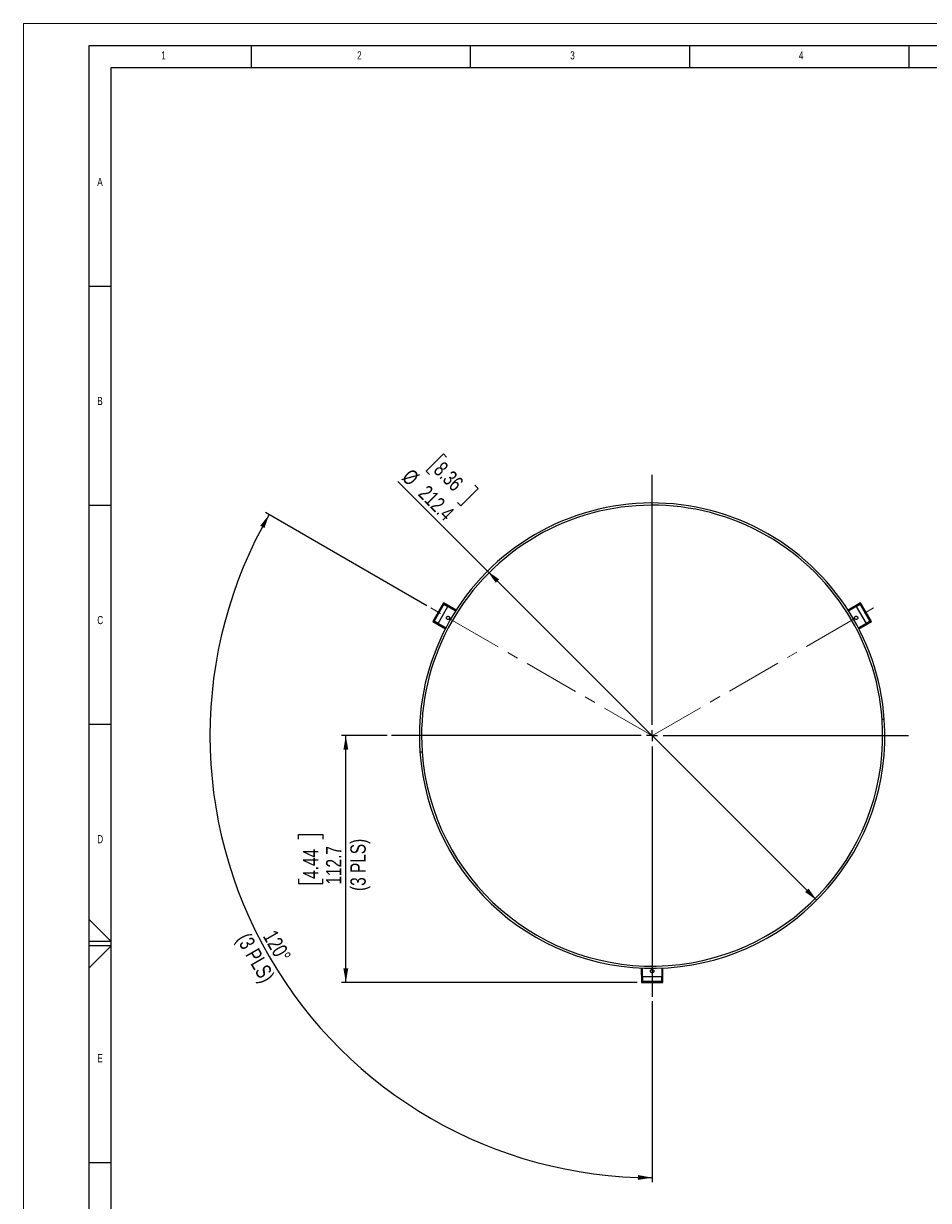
# Model space of a CAD drawing. Header units: millimetres. Extents: x 0 to 594, y 0 to 420.
# Tile 5 of 50: x 0 to 206, y 151 to 420. Entities that reach past the tile are written whole.
import ezdxf

# ---------------------------------------------------------------- set-up
doc = ezdxf.new("R2010")
doc.units = ezdxf.units.MM
doc.header["$PDSIZE"] = -1
doc.linetypes.add('CENTERX2', pattern=[20.32, 12.7, -2.54, 2.54, -2.54])
doc.layers.add('FORMAT', color=7, linetype='Continuous')
doc.layers.add('SLD-0', color=7, linetype='Continuous')
doc.styles.add('SLDTEXTSTYLE0', font='TXT', dxfattribs={"width": 0.75})
doc.dimstyles.new('SLDDIMSTYLE0', dxfattribs={"dimtxt": 3.5, "dimasz": 3.2, "dimexe": 0, "dimexo": 0.0625, "dimgap": 0.875, "dimtad": 1, "dimdec": 1, "dimlfac": 2, "dimrnd": 1e-09, "dimzin": 12, "dimdsep": 46, "dimtxsty": 'SLDTEXTSTYLE0', "dimsah": 1, "dimcen": 0, "dimadec": 0, "dimazin": 3, "dimtfac": 1, "dimtdec": 1, "dimtmove": 0, "dimatfit": 3, "dimfxl": 0, "dimfrac": 2, "dimtolj": 1, "dimtzin": 12, "dimarcsym": 0})
doc.dimstyles.new('SLDDIMSTYLE1', dxfattribs={"dimtxt": 3.5, "dimasz": 3.2, "dimexe": 0, "dimexo": 0.0625, "dimgap": 0.875, "dimtad": 1, "dimdec": 1, "dimlfac": 2, "dimrnd": 1e-09, "dimzin": 12, "dimdsep": 46, "dimtxsty": 'SLDTEXTSTYLE0', "dimsah": 1, "dimcen": 0.09, "dimadec": 0, "dimazin": 3, "dimtfac": 1, "dimtdec": 1, "dimtofl": 0, "dimtmove": 0, "dimatfit": 3, "dimfxl": 0, "dimfrac": 2, "dimtolj": 1, "dimtzin": 12, "dimarcsym": 0})
doc.dimstyles.new('SLDDIMSTYLE2', dxfattribs={"dimtxt": 3.5, "dimasz": 3.2, "dimexe": 0, "dimexo": 0.0625, "dimgap": 0.875, "dimtad": 1, "dimdec": 4, "dimlfac": 2, "dimzin": 12, "dimdsep": 46, "dimtxsty": 'SLDTEXTSTYLE0', "dimsah": 1, "dimcen": 0.09, "dimadec": 0, "dimazin": 3, "dimtfac": 1, "dimtdec": 0, "dimtofl": 0, "dimtmove": 0, "dimatfit": 3, "dimfxl": 0, "dimfrac": 2, "dimtolj": 1, "dimtzin": 12, "dimarcsym": 0})

# ---------------------------------------------------------------- blocks, each defined once
blk = doc.blocks.new('_D')
at = {"layer": 'SLD-0', "color": 7}
for p, q in [((95.77, 321.79), (91.84, 317.86)), ((96.52, 321.04), (95.77, 321.79)), ((91.84, 317.86), (92.6, 317.11)), ((105.85, 295.02), (85.4, 315.47)), ((102.92, 314.64), (103.68, 313.88)), ((103.68, 313.88), (99.75, 309.95)), ((99.75, 309.95), (99, 310.71)), ((105.85, 295.02), (180.94, 219.93))]:
    blk.add_line(p, q, dxfattribs=at)
for points in [[(105.85, 295.02), (107.72, 292.37), (108.5, 293.15)], [(180.94, 219.93), (179.07, 222.58), (178.29, 221.8)]]:
    blk.add_solid(points, dxfattribs=at)
at = {"layer": 'SLD-0', "color": 7, "char_height": 3.5, "attachment_point": 1, "rotation": 315, "style": 'SLDTEXTSTYLE0'}
for s, insert in [('8.36', (95.79, 320.3)), ('%%c', (88.57, 318.65)), ('212.4', (92.31, 314.91))]:
    blk.add_mtext(s, dxfattribs=dict(at, insert=insert))
blk = doc.blocks.new('_D_1')
at = {"layer": 'SLD-0', "color": 7}
for p, q in [((82.94, 257.48), (72.52, 257.48)), ((73.52, 201.14), (73.52, 257.48)), ((62.73, 233.83), (62.73, 234.9)), ((62.73, 234.9), (68.28, 234.9)), ((68.28, 234.9), (68.28, 233.83)), ((62.73, 224.78), (62.73, 223.72)), ((62.73, 223.72), (68.28, 223.72)), ((68.28, 223.72), (68.28, 224.78)), ((139.95, 201.14), (72.52, 201.14))]:
    blk.add_line(p, q, dxfattribs=at)
for points in [[(73.52, 257.48), (72.97, 254.28), (74.07, 254.28)], [(73.52, 201.14), (74.07, 204.34), (72.97, 204.34)]]:
    blk.add_solid(points, dxfattribs=at)
at = {"layer": 'SLD-0', "color": 7, "char_height": 3.5, "attachment_point": 1, "rotation": 90, "style": 'SLDTEXTSTYLE0'}
for s, insert in [('(3 PLS)', (74.56, 222.03)), ('4.44', (63.77, 224.78)), ('112.7', (69.01, 223.49))]:
    blk.add_mtext(s, dxfattribs=dict(at, insert=insert))
blk = doc.blocks.new('_D_2')
at = {"layer": 'SLD-0', "color": 7}
for p, q in [((92.01, 287.14), (55.16, 308.42)), ((143.4, 196.85), (143.4, 155.59))]:
    blk.add_line(p, q, dxfattribs=at)
blk.add_arc((143.4, 257.48), 100.88, 150, 270, dxfattribs=at)
for points in [[(56.03, 307.92), (53.99, 305.39), (54.95, 304.85)], [(143.4, 156.59), (140.2, 157.19), (140.19, 156.09)]]:
    blk.add_solid(points, dxfattribs=at)
at = {"layer": 'SLD-0', "color": 7, "char_height": 3.5, "attachment_point": 1, "rotation": 300, "style": 'SLDTEXTSTYLE0'}
for s, insert in [('120°', (57.53, 213.46)), ('(3 PLS)', (51.49, 212.82))]:
    blk.add_mtext(s, dxfattribs=dict(at, insert=insert))
blk = doc.blocks.new('SW_CENTERMARKSYMBOL_0')
at = {"layer": 'SLD-0', "color": 0}
for p, q in [((0, 2.5), (0, 59.52)), ((-2.5, 0), (-59.46, 0)), ((0, 0), (-1.25, 0)), ((0, 0), (0, 1.25)), ((0, 0), (0, -1.25)), ((0, 0), (1.25, 0)), ((2.5, 0), (58.52, 0)), ((0, -2.5), (0, -59.63))]:
    blk.add_line(p, q, dxfattribs=at)

msp = doc.modelspace()

# ---------------------------------------------------------------- linework, layer by layer
at = {"color": 7, "linetype": 'Continuous', "lineweight": 18}
for p, q in [((0.000041, 0.000053), (0.000041, 420.000053)), ((0.000041, 420.000053), (594.000041, 420.000053))]:
    msp.add_line(p, q, dxfattribs=at)
at = {"color": 7, "linetype": 'Continuous', "lineweight": 25}
for p, q in [((95.828133, 287.759517), (93.385495, 283.528743)), ((93.658822, 283.601981), (95.901371, 287.486189)), ((95.910955, 287.450423), (93.694589, 283.611564)), ((95.901371, 287.486189), (95.828133, 287.759517)), ((98.693033, 286.133718), (95.828133, 287.759517)), ((95.910955, 287.450423), (95.901371, 287.486189)), ((95.901371, 287.486189), (96.828033, 286.951181)), ((96.81568, 286.92808), (95.910955, 287.450423)), ((190.963403, 287.759517), (188.098504, 286.133718)), ((189.963503, 286.951181), (190.890165, 287.486189)), ((190.880582, 287.450423), (189.975856, 286.92808)), ((190.880582, 287.450423), (190.890165, 287.486189)), ((193.096948, 283.611564), (190.880582, 287.450423)), ((190.890165, 287.486189), (190.963403, 287.759517)), ((190.890165, 287.486189), (193.132714, 283.601981)), ((193.406042, 283.528743), (190.963403, 287.759517)), ((94.598574, 283.089644), (96.814944, 286.928509)), ((96.815682, 286.928083), (96.828033, 286.951181)), ((96.815682, 286.928083), (98.563127, 285.930063)), ((96.828033, 286.951181), (98.577178, 285.95219)), ((188.214358, 285.95219), (189.963503, 286.951181)), ((188.228409, 285.930063), (189.975854, 286.928083)), ((189.975854, 286.928083), (189.963503, 286.951181)), ((189.976593, 286.928509), (192.192963, 283.089644)), ((93.658822, 283.601981), (93.385495, 283.528743)), ((93.385495, 283.528743), (96.225928, 281.860567)), ((93.694589, 283.611564), (93.658822, 283.601981)), ((94.585484, 283.066972), (93.658822, 283.601981)), ((93.694589, 283.611564), (94.599314, 283.089221)), ((94.599312, 283.089217), (94.585484, 283.066972)), ((96.325208, 282.051664), (94.585484, 283.066972)), ((96.337345, 282.074896), (94.599312, 283.089217)), ((192.192225, 283.089217), (190.454191, 282.074896)), ((192.206052, 283.066972), (190.466328, 282.051664)), ((190.565609, 281.860567), (193.406042, 283.528743)), ((192.192223, 283.089221), (193.096948, 283.611564)), ((192.192225, 283.089217), (192.206052, 283.066972)), ((193.132714, 283.601981), (192.206052, 283.066972)), ((193.096948, 283.611564), (193.132714, 283.601981)), ((193.132714, 283.601981), (193.406042, 283.528743)), ((196.367199, 261.168714), (195.86841, 261.13394)), ((90.424337, 253.782915), (90.923127, 253.817688)), ((140.928663, 204.433158), (140.95313, 201.139182)), ((141.15322, 202.409289), (141.143799, 204.423589)), ((141.179398, 202.410142), (141.169986, 204.422483)), ((145.62155, 204.422483), (145.612139, 202.410142)), ((145.647738, 204.423589), (145.638317, 202.409289)), ((145.838407, 201.139182), (145.862874, 204.433158)), ((141.179398, 202.410142), (141.15322, 202.409289)), ((141.15322, 201.339272), (141.15322, 202.409289)), ((145.612139, 202.409289), (141.179398, 202.409289)), ((141.179402, 202.410142), (141.179402, 201.365455)), ((145.612135, 201.365455), (145.612135, 202.410142)), ((145.612139, 202.410142), (145.638317, 202.409289)), ((145.638317, 202.409289), (145.638317, 201.339272)), ((141.15322, 201.339272), (140.95313, 201.139182)), ((140.95313, 201.139182), (145.838407, 201.139182)), ((141.179402, 201.365455), (141.15322, 201.339272)), ((145.638317, 201.339272), (141.15322, 201.339272)), ((141.179402, 201.365455), (145.612135, 201.365455)), ((145.612135, 201.365455), (145.638317, 201.339272)), ((145.638317, 201.339272), (145.838407, 201.139182))]:
    msp.add_line(p, q, dxfattribs=at)
for radius, start, end in [(53.1, 3.98791882, 183.98791882), (52.6, 3.98791882, 183.98791882), (53.1, 183.98791882, 3.98791882), (52.6, 183.98791882, 3.98791882)]:
    msp.add_arc((143.395768, 257.475814), radius, start, end, dxfattribs=at)
for points in [[(96.522143, 284.538314), (96.534523, 284.557345), (96.561508, 284.598828), (96.62109, 284.654155), (96.702201, 284.70168), (96.805562, 284.729164), (96.922651, 284.724729), (97.037828, 284.681506), (97.132849, 284.603371), (97.195234, 284.504187), (97.223112, 284.400932), (97.22251, 284.306925), (97.204387, 284.227662), (97.181954, 284.183551), (97.171662, 284.163314)], [(189.619874, 284.163314), (189.609583, 284.183551), (189.58715, 284.227662), (189.569027, 284.306925), (189.568424, 284.400932), (189.596303, 284.504187), (189.658688, 284.603371), (189.753709, 284.681506), (189.868886, 284.724729), (189.985975, 284.729164), (190.089335, 284.70168), (190.170446, 284.654155), (190.230028, 284.598828), (190.257013, 284.557345), (190.269393, 284.538314)], [(97.171662, 284.163314), (97.159282, 284.144283), (97.132297, 284.1028), (97.072715, 284.047473), (96.991604, 283.999948), (96.888244, 283.972464), (96.771155, 283.976899), (96.655978, 284.020123), (96.560957, 284.098257), (96.498572, 284.197441), (96.470694, 284.300696), (96.471296, 284.394703), (96.489419, 284.473966), (96.511852, 284.518077), (96.522143, 284.538314)], [(190.269393, 284.538314), (190.279685, 284.518077), (190.302118, 284.473966), (190.320241, 284.394703), (190.320843, 284.300696), (190.292965, 284.197441), (190.23058, 284.098257), (190.135559, 284.020123), (190.020382, 283.976899), (189.903293, 283.972464), (189.799932, 283.999948), (189.718821, 284.047473), (189.659239, 284.1028), (189.632254, 284.144283), (189.619874, 284.163314)], [(143.395768, 203.350814), (143.373097, 203.35202), (143.323679, 203.354648), (143.245974, 203.378584), (143.16426, 203.425066), (143.088778, 203.500837), (143.034074, 203.604456), (143.013919, 203.725814), (143.034074, 203.847172), (143.088778, 203.950791), (143.16426, 204.026562), (143.245974, 204.073044), (143.323679, 204.09698), (143.373097, 204.099608), (143.395768, 204.100814)], [(143.395768, 204.100814), (143.41844, 204.099608), (143.467858, 204.09698), (143.545563, 204.073044), (143.627276, 204.026562), (143.702759, 203.950791), (143.757462, 203.847172), (143.777618, 203.725814), (143.757462, 203.604456), (143.702759, 203.500837), (143.627276, 203.425066), (143.545563, 203.378584), (143.467858, 203.354648), (143.41844, 203.35202), (143.395768, 203.350814)]]:
    msp.add_open_spline(points, degree=3, knots=[0, 0, 0, 0, 0.0568297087, 0.123874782, 0.2023938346, 0.2927174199, 0.3932938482, 0.5, 0.6067061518, 0.7072825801, 0.7976061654, 0.876125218, 0.9431702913, 1, 1, 1, 1], dxfattribs=at)
at = {"layer": 'FORMAT'}
for p, q in [((15.000041, 415.000053), (589.000041, 415.000053)), ((15.000041, 5.000053), (15.000041, 415.000053)), ((52.000041, 410.000053), (52.000041, 415.000053)), ((102.000041, 410.000053), (102.000041, 415.000053)), ((152.000041, 410.000053), (152.000041, 415.000053)), ((202.000041, 410.000053), (202.000041, 415.000053)), ((20.000041, 10.000053), (20.000041, 410.000053)), ((20.000041, 410.000053), (584.000041, 410.000053)), ((20.000041, 360.000053), (15.000041, 360.000053)), ((20.000041, 310.000053), (15.000041, 310.000053)), ((20.000041, 260.000053), (15.000041, 260.000053)), ((15.000041, 215.515376), (20.000041, 210.500053)), ((20.000041, 210.500053), (15.000041, 210.500053)), ((20.000041, 209.500053), (15.000041, 209.500053)), ((15.000041, 204.484731), (20.000041, 209.500053)), ((20.000041, 160.000053), (15.000041, 160.000053))]:
    msp.add_line(p, q, dxfattribs=at)
at = {"layer": 'SLD-0', "color": 7, "linetype": 'CENTERX2', "lineweight": 18}
for p, q in [((143.503848, 257.413414), (92.874763, 286.64413)), ((143.447791, 257.505849), (193.916774, 286.64413))]:
    msp.add_line(p, q, dxfattribs=at)
at = {"layer": 'SLD-0', "color": 7, "lineweight": 18}
msp.add_point((143.395768, 257.475814), dxfattribs=at)

# ---------------------------------------------------------------- block references
at = {"layer": 'SLD-0', "color": 7}
msp.add_blockref('SW_CENTERMARKSYMBOL_0', (143.395768, 257.475814), dxfattribs=at)

# ---------------------------------------------------------------- texts
at = {"layer": 'FORMAT', "char_height": 1.852083, "attachment_point": 1, "style": 'SLDTEXTSTYLE0'}
for s, insert in [('1', (31.43459, 413.668016)), ('2', (76.092299, 413.668016)), ('3', (124.713124, 413.668016)), ('4', (176.880399, 413.668016)), ('A', (16.821627, 384.783249)), ('B', (16.821627, 334.783249)), ('C', (16.821627, 284.783249)), ('D', (16.821627, 234.783249)), ('E', (16.821627, 184.783249))]:
    msp.add_mtext(s, dxfattribs=dict(at, insert=insert))

# ---------------------------------------------------------------- dimensions: what is measured, and where the dimension line sits
at = {"layer": 'SLD-0', "color": 7}
dim = msp.add_diameter_dim_2p(p1=(105.848398, 295.023184), p2=(180.943138, 219.928444), dimstyle='SLDDIMSTYLE0', dxfattribs=at)
dim.commit()
dim.dimension.update_dxf_attribs({"geometry": '_D', "text_midpoint": (91.192875, 309.678728), "dimtype": 163})
dim = msp.add_angular_dim_2l(base=(56.028776, 207.034457), line1=((92.874763, 286.64413), (143.503848, 257.413414)), line2=((143.395768, 197.846637), (143.395768, 316.998535)), dimstyle='SLDDIMSTYLE2', dxfattribs=at)
dim.commit()
dim.dimension.update_dxf_attribs({"geometry": '_D_2', "text_midpoint": (51.219959, 204.258086), "dimtype": 162})
dim = msp.add_linear_dim(base=(79.076597, 257.475814), p1=(140.95313, 201.139182), p2=(83.935757, 257.475814), angle=90, dimstyle='SLDDIMSTYLE1', dxfattribs=at)
dim.commit()
dim.dimension.update_dxf_attribs({"geometry": '_D_1', "text_midpoint": (79.076597, 229.307498), "dimtype": 160})

doc.saveas('drawing.dxf')
